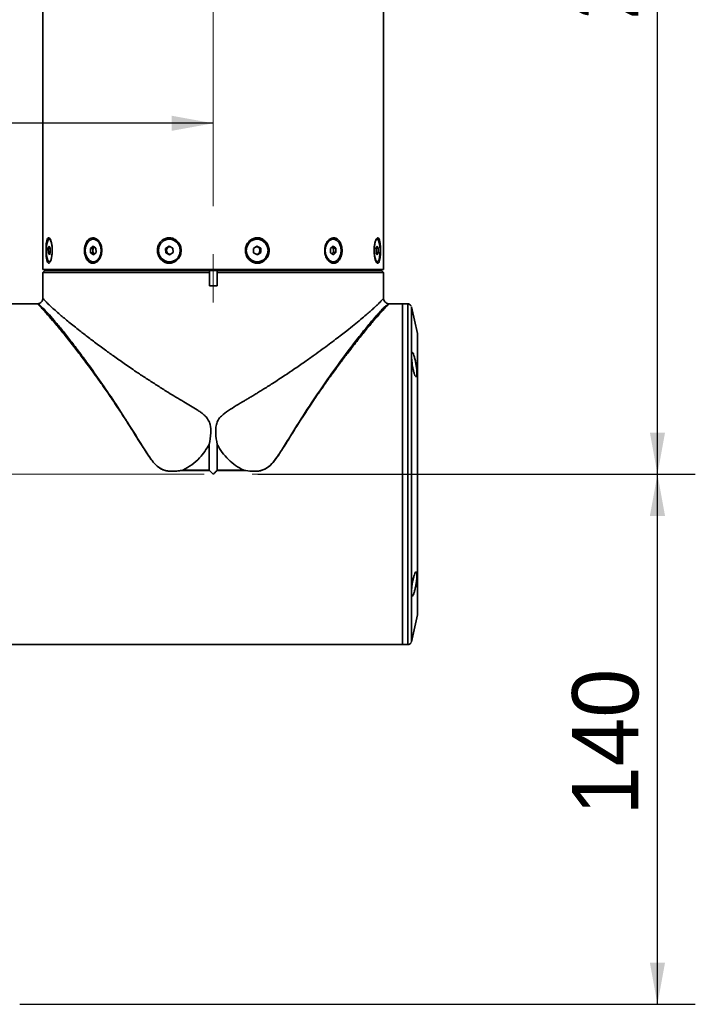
# Paper-space layout '图纸1' of a CAD drawing. Header units: millimetres. Extents: x 98 to 175, y 94 to 269.
# Tile 7 of 13: x 140 to 175, y 94 to 146. Entities that reach past the tile are written whole.
import ezdxf

# ---------------------------------------------------------------- set-up
doc = ezdxf.new("R2010")
doc.units = ezdxf.units.MM
doc.linetypes.add('CENTERX2', pattern=[20.32, 12.7, -2.54, 2.54, -2.54])
doc.layers.add('中心线层', color=6, linetype='CENTERX2', lineweight=25)
doc.layers.add('标注层', color=150, linetype='Continuous')
doc.styles.add('SLDTEXTSTYLE1', font='ARIAL.TTF', dxfattribs={"width": 0.948})
doc.dimstyles.new('SLDDIMSTYLE0', dxfattribs={"dimtxt": 3.5, "dimasz": 2.2, "dimexe": 0, "dimexo": 0.0625, "dimgap": 0.875, "dimtad": 2, "dimlfac": 5, "dimrnd": 1e-09, "dimzin": 12, "dimdsep": 46, "dimtxsty": 'SLDTEXTSTYLE1', "dimsah": 1, "dimcen": 0.09, "dimadec": 0, "dimazin": 3, "dimtfac": 1, "dimtdec": 3, "dimtofl": 0, "dimtmove": 0, "dimatfit": 3, "dimfxl": 0, "dimfrac": 2, "dimtolj": 1, "dimtzin": 12, "dimarcsym": 0})

# ---------------------------------------------------------------- blocks, each defined once
blk = doc.blocks.new('_D')
at = {"layer": '标注层'}
for p, q in [((152.207, 121.754), (175.325, 121.754)), ((173.325, 93.754), (173.325, 121.754)), ((139.621, 93.754), (175.325, 93.754))]:
    blk.add_line(p, q, dxfattribs=at)
for points in [[(173.325, 121.754), (172.925, 119.554), (173.725, 119.554)], [(173.325, 93.754), (173.725, 95.954), (172.925, 95.954)]]:
    blk.add_solid(points, dxfattribs=at)
at = {"layer": '标注层', "insert": (168.814, 103.744), "char_height": 3.5, "attachment_point": 1, "rotation": 90, "style": 'SLDTEXTSTYLE1'}
blk.add_mtext('140', dxfattribs=at)
blk = doc.blocks.new('_D_1')
at = {"layer": '标注层'}
for p, q in [((152.207, 177.754), (175.325, 177.754)), ((173.325, 121.754), (173.325, 177.754)), ((152.207, 121.754), (175.325, 121.754))]:
    blk.add_line(p, q, dxfattribs=at)
for points in [[(173.325, 177.754), (172.925, 175.554), (173.725, 175.554)], [(173.325, 121.754), (173.725, 123.954), (172.925, 123.954)]]:
    blk.add_solid(points, dxfattribs=at)
at = {"layer": '标注层', "insert": (168.814, 145.744), "char_height": 3.5, "attachment_point": 1, "rotation": 90, "style": 'SLDTEXTSTYLE1'}
blk.add_mtext('280', dxfattribs=at)
blk = doc.blocks.new('_D_3')
at = {"layer": '标注层'}
for p, q in [((127.049, 124.112), (127.049, 142.295)), ((127.049, 140.295), (112.866, 140.295)), ((149.849, 140.295), (127.049, 140.295))]:
    blk.add_line(p, q, dxfattribs=at)
for points in [[(127.049, 140.295), (129.249, 139.895), (129.249, 140.695)], [(149.849, 140.295), (147.649, 140.695), (147.649, 139.895)]]:
    blk.add_solid(points, dxfattribs=at)
at = {"layer": '标注层', "insert": (112.866, 144.807), "char_height": 3.5, "attachment_point": 1, "style": 'SLDTEXTSTYLE1'}
blk.add_mtext('114', dxfattribs=at)

psp = doc.layouts.new('图纸1')

# ---------------------------------------------------------------- linework, layer by layer
at = {"color": 7, "linetype": 'Continuous', "lineweight": 35}
for p, q in [((140.849, 166.9344), (140.849, 132.5744)), ((158.849, 132.5744), (158.849, 166.9344)), ((141.1838, 133.805), (141.1337, 133.6792)), ((141.1337, 133.6792), (141.1368, 133.4486)), ((141.1337, 133.6792), (141.2374, 133.6792)), ((141.2371, 133.7002), (141.1838, 133.805)), ((141.2256, 134.1744), (141.187, 134.1744)), ((141.2403, 133.4696), (141.2371, 133.7002)), ((143.5002, 133.805), (143.3633, 133.6792)), ((143.3633, 133.6792), (143.3718, 133.4486)), ((143.3633, 133.6792), (143.4835, 133.6792)), ((143.5519, 133.7421), (143.4835, 133.6792)), ((143.4835, 133.6792), (143.4877, 133.5639)), ((143.6458, 133.7002), (143.5002, 133.805)), ((143.5371, 134.1744), (143.5088, 134.1744)), ((143.5676, 133.7565), (143.5519, 133.7421)), ((143.6543, 133.4696), (143.6458, 133.7002)), ((147.5178, 133.805), (147.3307, 133.6792)), ((147.3307, 133.6792), (147.3424, 133.4486)), ((147.3307, 133.6792), (147.3747, 133.6792)), ((147.4682, 133.7421), (147.3747, 133.6792)), ((147.3747, 133.6792), (147.3805, 133.5639)), ((147.5424, 133.792), (147.4682, 133.7421)), ((147.7166, 133.7002), (147.5178, 133.805)), ((147.5398, 134.1744), (147.5295, 134.1744)), ((147.7283, 133.4696), (147.7166, 133.7002)), ((152.16, 133.805), (151.9729, 133.6792)), ((151.9729, 133.6792), (151.9846, 133.4486)), ((152.2153, 133.7526), (152.1406, 133.792)), ((152.3587, 133.7002), (152.16, 133.805)), ((152.1717, 134.1744), (152.1613, 134.1744)), ((152.3147, 133.7002), (152.2153, 133.7526)), ((152.3587, 133.7002), (152.3147, 133.7002)), ((152.3205, 133.5849), (152.3147, 133.7002)), ((152.3704, 133.4696), (152.3587, 133.7002)), ((156.1829, 133.805), (156.046, 133.6792)), ((156.046, 133.6792), (156.0545, 133.4486)), ((156.1299, 133.7564), (156.1354, 133.7526)), ((156.1354, 133.7526), (156.1301, 133.7565)), ((156.2082, 133.7002), (156.1354, 133.7526)), ((156.1915, 134.1744), (156.1632, 134.1744)), ((156.3284, 133.7002), (156.1829, 133.805)), ((156.3284, 133.7002), (156.2082, 133.7002)), ((156.2124, 133.5849), (156.2082, 133.7002)), ((156.337, 133.4696), (156.3284, 133.7002)), ((158.5087, 133.805), (158.4586, 133.6792)), ((158.4586, 133.6792), (158.4617, 133.4486)), ((158.5619, 133.7002), (158.4669, 133.7002)), ((158.5118, 134.1744), (158.4732, 134.1744)), ((158.5619, 133.7002), (158.5087, 133.805)), ((158.565, 133.4696), (158.5619, 133.7002)), ((141.1368, 133.4486), (141.1901, 133.3438)), ((141.1368, 133.4486), (141.2319, 133.4486)), ((141.1901, 133.3438), (141.2403, 133.4696)), ((143.3718, 133.4486), (143.5174, 133.3438)), ((143.3718, 133.4486), (143.492, 133.4486)), ((143.4877, 133.5639), (143.492, 133.4486)), ((143.492, 133.4486), (143.5648, 133.3962)), ((143.5174, 133.3438), (143.6543, 133.4696)), ((143.5703, 133.3924), (143.5648, 133.3962)), ((143.5648, 133.3962), (143.5702, 133.3923)), ((147.3424, 133.4486), (147.5412, 133.3438)), ((147.3424, 133.4486), (147.3864, 133.4486)), ((147.3805, 133.5639), (147.3864, 133.4486)), ((147.3864, 133.4486), (147.4858, 133.3962)), ((147.4858, 133.3962), (147.5605, 133.3568)), ((147.5412, 133.3438), (147.7283, 133.4696)), ((151.9846, 133.4486), (152.1834, 133.3438)), ((152.1587, 133.3568), (152.2329, 133.4067)), ((152.1834, 133.3438), (152.3704, 133.4696)), ((152.2329, 133.4067), (152.3264, 133.4696)), ((152.3264, 133.4696), (152.3205, 133.5849)), ((152.3264, 133.4696), (152.3704, 133.4696)), ((156.0545, 133.4486), (156.2, 133.3438)), ((156.1326, 133.3923), (156.1483, 133.4067)), ((156.1483, 133.4067), (156.2167, 133.4696)), ((156.2, 133.3438), (156.337, 133.4696)), ((156.2167, 133.4696), (156.2124, 133.5849)), ((156.2167, 133.4696), (156.337, 133.4696)), ((158.4614, 133.4696), (158.565, 133.4696)), ((158.4617, 133.4486), (158.5149, 133.3438)), ((158.5149, 133.3438), (158.565, 133.4696)), ((141.187, 132.9744), (141.2256, 132.9744)), ((143.5088, 132.9744), (143.5371, 132.9744)), ((147.5295, 132.9744), (147.5398, 132.9744)), ((152.1613, 132.9744), (152.1717, 132.9744)), ((156.1632, 132.9744), (156.1915, 132.9744)), ((158.4732, 132.9744), (158.5118, 132.9744)), ((140.849, 132.5744), (158.5427, 132.5744)), ((140.949, 132.5144), (140.849, 132.4144)), ((140.849, 132.4144), (140.849, 131.0556)), ((149.6496, 132.4144), (140.849, 132.4144)), ((140.949, 132.5144), (149.6594, 132.5144)), ((141.489, 132.5744), (141.449, 132.5344)), ((141.449, 132.5344), (141.449, 132.5144)), ((158.249, 132.5344), (141.449, 132.5344)), ((149.6594, 132.5144), (149.6496, 132.4522)), ((149.6496, 132.4522), (149.6496, 132.4144)), ((149.6496, 132.4144), (149.6496, 131.7144)), ((150.0418, 132.5144), (149.6594, 132.5144)), ((150.0516, 132.4522), (150.0418, 132.5144)), ((150.0418, 132.5144), (158.7469, 132.5144)), ((150.0516, 132.4144), (150.0516, 132.4522)), ((150.0516, 131.7144), (150.0516, 132.4522)), ((150.0516, 131.7144), (150.0516, 132.4144)), ((158.8468, 132.4144), (150.0516, 132.4144)), ((158.249, 132.5344), (158.209, 132.5744)), ((158.249, 132.5144), (158.249, 132.5344)), ((158.5427, 132.5744), (158.849, 132.5744)), ((158.7469, 132.5144), (158.809, 132.4522)), ((158.809, 132.4522), (158.8468, 132.4144)), ((158.8468, 132.4144), (158.8468, 131.7144)), ((150.0516, 131.7144), (149.6496, 131.7144)), ((158.849, 131.7144), (158.8468, 131.7144)), ((158.849, 131.0558), (158.849, 131.7144)), ((140.5641, 130.7544), (138.669, 130.7544)), ((159.849, 130.7544), (159.1338, 130.7544)), ((160.129, 130.7544), (159.849, 130.7544)), ((160.6419, 129.1857), (160.3241, 130.5983)), ((158.5094, 130.0782), (158.2905, 129.8239)), ((149.6428, 121.9645), (149.6428, 123.3297)), ((150.0585, 123.3297), (150.0585, 121.9645)), ((148.2376, 121.9645), (149.6428, 121.9645)), ((149.645, 121.9601), (148.238, 121.9601)), ((151.4633, 121.9601), (150.0563, 121.9601)), ((150.0585, 121.9645), (151.4636, 121.9645)), ((160.3241, 112.9105), (160.6419, 114.3231)), ((138.669, 112.7544), (159.849, 112.7544)), ((159.849, 112.7544), (160.129, 112.7544))]:
    psp.add_line(p, q, dxfattribs=at)
at = {"color": 8, "linetype": 'Continuous', "lineweight": 35}
psp.add_line((160.6429, 127.0091), (160.6428, 127.4549), dxfattribs=at)
at = {"color": 7, "linetype": 'Continuous', "lineweight": 35, "flags": 128}
for points in [[(141.2042, 132.9358), (141.2376, 132.9769), (141.2881, 133.106), (141.3265, 133.2877), (141.3455, 133.506), (141.3403, 133.7367), (141.3108, 133.9504), (141.2625, 134.1183), (141.205, 134.2193), (141.148, 134.2456), (141.0978, 134.2002), (141.0576, 134.09), (141.0291, 133.9237), (141.0134, 133.7148), (141.0118, 133.4849), (141.025, 133.2625), (141.0533, 133.0773), (141.0951, 132.9536), (141.1467, 132.9035), (141.1848, 132.9119), (141.1848, 132.9119)], [(141.0318, 133.5429), (141.0384, 133.7498), (141.0629, 133.9355), (141.1023, 134.0776), (141.152, 134.159), (141.2059, 134.1699), (141.2575, 134.109), (141.3006, 133.9837), (141.33, 133.8089), (141.3422, 133.6059), (141.3356, 133.399), (141.3111, 133.2134), (141.2716, 133.0712), (141.2219, 132.9898), (141.168, 132.9789), (141.1164, 133.0398), (141.0733, 133.1652), (141.0439, 133.3399), (141.0318, 133.5429)], [(143.085, 133.5429), (143.103, 133.7498), (143.1699, 133.9355), (143.2777, 134.0776), (143.4133, 134.159), (143.5605, 134.1699), (143.7014, 134.109), (143.8191, 133.9837), (143.8994, 133.8089), (143.9326, 133.6059), (143.9146, 133.399), (143.8477, 133.2134), (143.74, 133.0712), (143.6043, 132.9898), (143.4571, 132.9789), (143.3162, 133.0398), (143.1985, 133.1652), (143.1182, 133.3399), (143.085, 133.5429)], [(143.5519, 133.7421), (143.5681, 133.7549), (143.569, 133.7555)], [(146.9507, 133.5429), (146.9752, 133.7498), (147.0666, 133.9355), (147.2138, 134.0776), (147.399, 134.159), (147.6001, 134.1699), (147.7925, 134.109), (147.9533, 133.9837), (148.063, 133.8089), (148.1083, 133.6059), (148.0838, 133.399), (147.9924, 133.2134), (147.8452, 133.0712), (147.6599, 132.9898), (147.4589, 132.9789), (147.2664, 133.0398), (147.1056, 133.1652), (146.996, 133.3399), (146.9507, 133.5429)], [(151.5929, 133.5429), (151.6174, 133.7498), (151.7088, 133.9355), (151.856, 134.0776), (152.0412, 134.159), (152.2422, 134.1699), (152.4347, 134.109), (152.5955, 133.9837), (152.7051, 133.8089), (152.7504, 133.6059), (152.7259, 133.399), (152.6345, 133.2134), (152.4873, 133.0712), (152.3021, 132.9898), (152.1011, 132.9789), (151.9086, 133.0398), (151.7479, 133.1652), (151.6382, 133.3399), (151.5929, 133.5429)], [(155.7679, 133.5429), (155.7858, 133.7498), (155.8527, 133.9355), (155.9604, 134.0776), (156.096, 134.159), (156.2431, 134.1699), (156.384, 134.109), (156.5017, 133.9837), (156.5819, 133.8089), (156.6151, 133.6059), (156.5971, 133.399), (156.5303, 133.2134), (156.4225, 133.0712), (156.2869, 132.9898), (156.1398, 132.9789), (155.9989, 133.0398), (155.8813, 133.1652), (155.801, 133.3399), (155.7679, 133.5429)], [(158.3568, 133.5429), (158.3634, 133.7498), (158.3879, 133.9355), (158.4273, 134.0776), (158.4769, 134.159), (158.5307, 134.1699), (158.5823, 134.109), (158.6253, 133.9837), (158.6547, 133.8089), (158.6668, 133.6059), (158.6602, 133.399), (158.6358, 133.2134), (158.5963, 133.0712), (158.5467, 132.9898), (158.4929, 132.9789), (158.4414, 133.0398), (158.3983, 133.1652), (158.369, 133.3399), (158.3568, 133.5429)], [(156.1483, 133.4067), (156.1321, 133.3939), (156.1313, 133.3933)], [(159.8501, 128.1184), (159.85, 128.6559), (159.8499, 129.1394), (159.8498, 129.5652), (159.8497, 129.9298), (159.8495, 130.2304), (159.8494, 130.4647), (159.8492, 130.6308), (159.8491, 130.7274), (159.849, 130.7544)], [(159.849, 112.7544), (159.849, 112.7632), (159.8492, 112.8336), (159.8493, 112.9738), (159.8495, 113.1827), (159.8496, 113.4587), (159.8497, 113.7996), (159.8499, 114.2028), (159.85, 114.665), (159.8501, 115.1828), (159.8502, 115.752), (159.8503, 116.3682), (159.8504, 117.0265), (159.8505, 117.7218), (159.8505, 118.4487), (159.8506, 119.2015), (159.8506, 119.9742), (159.8506, 120.7609), (159.8506, 121.5553), (159.8506, 122.3513), (159.8506, 123.1427), (159.8506, 123.9231), (159.8505, 124.6866), (159.8505, 125.4272), (159.8504, 126.139), (159.8503, 126.8165), (159.8503, 127.4543), (159.8502, 128.0476), (159.85, 128.5916), (159.8499, 129.0821), (159.8498, 129.5152), (159.8497, 129.8877), (159.8495, 130.1964), (159.8494, 130.4391), (159.8493, 130.6138), (159.8491, 130.7192), (159.849, 130.7544)], [(160.3241, 130.5983), (160.3242, 130.5783), (160.3243, 130.4894), (160.3245, 130.3303), (160.3246, 130.102), (160.3248, 129.8066), (160.3249, 129.4463), (160.325, 129.0241), (160.3251, 128.5434), (160.3252, 128.008)], [(160.6428, 127.4549), (160.6428, 127.4989), (160.6427, 127.9333), (160.6426, 128.3083), (160.6424, 128.6201), (160.6423, 128.8657), (160.6422, 129.0429), (160.6421, 129.1499), (160.6419, 129.1857)], [(160.6449, 116.5444), (160.6448, 117.0801), (160.6447, 117.6609), (160.6447, 118.2811), (160.6446, 118.9348), (160.6446, 119.6156), (160.6445, 120.317), (160.6445, 121.0322), (160.6445, 121.7544), (160.6445, 122.4766), (160.6445, 123.1919), (160.6446, 123.8933), (160.6446, 124.5741), (160.6447, 125.2277), (160.6447, 125.8479), (160.6448, 126.4287), (160.6449, 126.9644), (160.645, 127.45), (160.6451, 127.8808), (160.6452, 128.2525), (160.6453, 128.5616), (160.6455, 128.8052), (160.6456, 128.9809), (160.6457, 129.087), (160.6459, 129.1225), (160.646, 129.087), (160.6461, 128.9809), (160.6463, 128.8052), (160.6464, 128.5616), (160.6465, 128.2525), (160.6466, 127.8808), (160.6467, 127.45), (160.6468, 126.9644), (160.6469, 126.4287), (160.647, 125.8479), (160.6471, 125.2277), (160.6471, 124.5741), (160.6472, 123.8933), (160.6472, 123.1919), (160.6472, 122.4766), (160.6472, 121.7544), (160.6472, 121.0322), (160.6472, 120.317), (160.6472, 119.6156), (160.6471, 118.9348), (160.6471, 118.2811), (160.647, 117.6609), (160.6469, 117.0801), (160.6468, 116.5444), (160.6467, 116.0588), (160.6466, 115.6281), (160.6465, 115.2563), (160.6464, 114.9472), (160.6463, 114.7036), (160.6461, 114.5279), (160.646, 114.4218), (160.6459, 114.3863), (160.6457, 114.4218), (160.6456, 114.5279), (160.6455, 114.7036), (160.6453, 114.9472), (160.6452, 115.2563), (160.6451, 115.6281), (160.645, 116.0588), (160.6449, 116.5444)], [(159.849, 112.7544), (159.8491, 112.7682), (159.8492, 112.8473), (159.8493, 112.9962), (159.8495, 113.2136), (159.8496, 113.4978), (159.8498, 113.8466), (159.8499, 114.2574), (159.85, 114.7268), (159.8501, 115.2512), (159.8502, 115.8265), (159.8503, 116.4482), (159.8504, 117.1115), (159.8505, 117.8111), (159.8505, 118.5415), (159.8506, 119.2971), (159.8506, 120.0719), (159.8506, 120.8599), (159.8506, 121.6549), (159.8506, 122.4506), (159.8506, 123.2409), (159.8506, 124.0196), (159.8505, 124.7806), (159.8505, 125.5178), (159.8504, 126.2256), (159.8503, 126.8985), (159.8502, 127.531), (159.8501, 128.1184)], [(160.3252, 128.008), (160.3253, 127.4223), (160.3254, 126.7909), (160.3255, 126.119), (160.3256, 125.4119), (160.3256, 124.6754), (160.3257, 123.9153), (160.3257, 123.1379), (160.3257, 122.3493), (160.3257, 121.556), (160.3257, 120.7642), (160.3257, 119.9804), (160.3257, 119.2109), (160.3256, 118.4619), (160.3255, 117.7394), (160.3255, 117.0492), (160.3254, 116.3969), (160.3253, 115.7877), (160.3252, 115.2266), (160.3251, 114.718), (160.325, 114.2661), (160.3248, 113.8744), (160.3247, 113.5463), (160.3246, 113.2842), (160.3244, 113.0903), (160.3243, 112.9661), (160.3241, 112.9127), (160.3241, 112.9105)], [(160.6419, 114.3231), (160.6421, 114.3589), (160.6422, 114.4659), (160.6423, 114.6431), (160.6424, 114.8888), (160.6426, 115.2006), (160.6427, 115.5755), (160.6428, 116.0099), (160.6429, 116.4997), (160.643, 117.04), (160.6431, 117.6258), (160.6431, 118.2513), (160.6432, 118.9106), (160.6432, 119.5972), (160.6433, 120.3046), (160.6433, 121.026), (160.6433, 121.7544), (160.6433, 122.4828), (160.6433, 123.2042), (160.6432, 123.9116), (160.6432, 124.5983), (160.6431, 125.2575), (160.6431, 125.883), (160.643, 126.4688), (160.6429, 127.0091)]]:
    psp.add_lwpolyline(points, dxfattribs=at)
at = {"color": 8, "linetype": 'Continuous', "lineweight": 35, "flags": 128}
psp.add_lwpolyline([(160.129, 112.7544), (160.129, 112.755), (160.1291, 112.799), (160.1293, 112.9131), (160.1294, 113.0964), (160.1296, 113.3474), (160.1297, 113.6643), (160.1298, 114.0445), (160.1299, 114.485), (160.1301, 114.9824), (160.1302, 115.5328), (160.1303, 116.1319), (160.1303, 116.775), (160.1304, 117.4571), (160.1305, 118.1728), (160.1305, 118.9165), (160.1306, 119.6825), (160.1306, 120.4646), (160.1306, 121.2569), (160.1306, 122.053), (160.1306, 122.8468), (160.1306, 123.6321), (160.1306, 124.4027), (160.1305, 125.1525), (160.1304, 125.8758), (160.1304, 126.5668), (160.1303, 127.2201), (160.1302, 127.8306), (160.1301, 128.3936), (160.13, 128.9047), (160.1299, 129.3598), (160.1297, 129.7553), (160.1296, 130.0883), (160.1295, 130.356), (160.1293, 130.5564), (160.1292, 130.6879), (160.129, 130.7495), (160.129, 130.7544)], dxfattribs=at)
at = {"color": 7, "linetype": 'Continuous', "lineweight": 35}
for centre, radius, start, end in [((143.7197, 133.581), 0.2326, 136.15964, 184.21578), ((147.5823, 133.5753), 0.2021, 124.37452, 183.2252), ((147.5736, 133.5861), 0.1883, 89.31552, 124.04388), ((147.526, 133.5744), 0.6002, 271.32055, 88.67945), ((152.1707, 133.5849), 0.5896, 90.91452, 184.07557), ((152.1276, 133.5868), 0.1876, 62.11512, 94.25686), ((152.1203, 133.5761), 0.2005, 2.50886, 61.69853), ((155.9963, 133.5872), 0.2162, 359.39487, 49.93604), ((143.7039, 133.5617), 0.2161, 179.39728, 229.94968), ((147.5808, 133.5727), 0.2005, 182.51023, 241.70226), ((147.5735, 133.5621), 0.1876, 242.11767, 274.27906), ((152.1704, 133.5625), 0.5881, 181.90224, 269.11575), ((152.1274, 133.5627), 0.1883, 269.33603, 304.04684), ((152.1187, 133.5735), 0.2021, 304.37843, 3.22579), ((155.9804, 133.5678), 0.2326, 316.17281, 4.2161)]:
    psp.add_arc(centre, radius, start, end, dxfattribs=at)
for points, knots in [([(143.4099, 132.9119), (143.4568, 132.9065), (143.5531, 132.8953), (143.6988, 132.9642), (143.8267, 133.0935), (143.921, 133.2774), (143.968, 133.498), (143.958, 133.7319), (143.8898, 133.9497), (143.773, 134.1225), (143.6259, 134.2285), (143.4698, 134.2583), (143.3225, 134.214), (143.1964, 134.1028), (143.1013, 133.9347), (143.0462, 133.7236), (143.0387, 133.491), (143.0821, 133.2645), (143.1735, 133.0756), (143.2896, 132.9556), (143.3752, 132.9245), (143.4099, 132.9119)], [0, 0, 0, 0, 0.0482167, 0.0989643, 0.1502609, 0.2031234, 0.2577942, 0.3137616, 0.3700998, 0.4257582, 0.4798027, 0.5319193, 0.5827993, 0.633784, 0.6860823, 0.7402041, 0.7958482, 0.8521804, 0.9081684, 0.9628011, 1, 1, 1, 1]), ([(147.0739, 133.1075), (147.1203, 133.0636), (147.2189, 132.9703), (147.4142, 132.9), (147.6242, 132.8992), (147.822, 132.9708), (147.9887, 133.1055), (148.108, 133.2924), (148.1639, 133.515), (148.1453, 133.7487), (148.0514, 133.9641), (147.894, 134.1327), (147.6959, 134.2333), (147.4841, 134.2575), (147.282, 134.208), (147.1074, 134.0923), (146.9754, 133.9205), (146.9005, 133.7068), (146.8957, 133.4744), (146.9562, 133.2635), (147.0381, 133.1549), (147.0739, 133.1075)], [0, 0, 0, 0, 0.0473152, 0.1004346, 0.1519306, 0.2026808, 0.2540637, 0.3070591, 0.3618479, 0.417875, 0.4741982, 0.5297651, 0.5836668, 0.6356565, 0.6864946, 0.7375392, 0.7899624, 0.844213, 0.8999381, 0.9562797, 1, 1, 1, 1]), ([(151.7719, 133.0623), (151.8238, 133.0232), (151.933, 132.941), (152.1354, 132.8922), (152.3428, 132.9131), (152.5301, 133.0043), (152.6804, 133.1556), (152.7791, 133.355), (152.8125, 133.5837), (152.773, 133.8152), (152.6625, 134.0196), (152.4949, 134.1699), (152.2927, 134.2484), (152.0817, 134.2504), (151.8836, 134.1805), (151.716, 134.0472), (151.5954, 133.8614), (151.5376, 133.6392), (151.5551, 133.4063), (151.638, 133.2035), (151.7315, 133.1049), (151.7719, 133.0623)], [0, 0, 0, 0, 0.04749569, 0.10005333, 0.1511921, 0.2019906, 0.25377772, 0.30731901, 0.36255362, 0.41877406, 0.47498468, 0.53013924, 0.58346083, 0.6349926, 0.6857444, 0.7370983, 0.79005012, 0.84480051, 0.90080847, 0.95713681, 1, 1, 1, 1]), ([(155.8252, 133.1935), (155.8554, 133.1425), (155.9205, 133.0327), (156.0599, 132.9278), (156.2151, 132.8899), (156.364, 132.9274), (156.4926, 133.0323), (156.5912, 133.1954), (156.6505, 133.4031), (156.6629, 133.6348), (156.6245, 133.863), (156.5376, 134.0577), (156.412, 134.1934), (156.2633, 134.2553), (156.1092, 134.241), (155.965, 134.1566), (155.8447, 134.0108), (155.7617, 133.8152), (155.7298, 133.5891), (155.7517, 133.3701), (155.8026, 133.2478), (155.8252, 133.1935)], [0, 0, 0, 0, 0.0470195, 0.1010908, 0.1533782, 0.2043238, 0.2552354, 0.3073668, 0.3613092, 0.4168335, 0.473141, 0.5292086, 0.5840106, 0.6369021, 0.6881526, 0.7389208, 0.7905619, 0.8439173, 0.8990069, 0.9551712, 1, 1, 1, 1]), ([(158.4104, 133.1075), (158.4253, 133.0636), (158.4568, 132.9703), (158.5143, 132.9), (158.5705, 132.8992), (158.6184, 132.9708), (158.655, 133.1055), (158.6791, 133.2924), (158.6898, 133.515), (158.6863, 133.7487), (158.6679, 133.9641), (158.6347, 134.1327), (158.5885, 134.2333), (158.5336, 134.2575), (158.4759, 134.208), (158.4217, 134.0923), (158.3781, 133.9205), (158.3523, 133.7068), (158.3506, 133.4744), (158.3717, 133.2635), (158.3987, 133.1549), (158.4104, 133.1075)], [0, 0, 0, 0, 0.0473152, 0.1004346, 0.1519306, 0.2026808, 0.2540637, 0.3070591, 0.3618479, 0.417875, 0.4741982, 0.5297651, 0.5836668, 0.6356565, 0.6864946, 0.7375392, 0.7899624, 0.844213, 0.8999381, 0.9562797, 1, 1, 1, 1]), ([(150.0585, 123.3297), (150.0254, 123.5309), (149.9833, 123.7868), (149.9808, 124.0954), (149.9913, 124.2441), (150.0212, 124.4213), (150.0865, 124.5855), (150.1853, 124.7312), (150.3533, 124.9181), (150.6564, 125.1292), (151.0718, 125.3846), (151.4135, 125.5864), (151.6765, 125.7419), (151.8583, 125.8509), (152.0487, 125.9663), (152.2532, 126.0919), (152.5671, 126.2869), (153.0407, 126.5871), (153.5913, 126.9469), (154.1609, 127.3304), (154.674, 127.684), (155.1703, 128.0354), (155.5988, 128.3462), (155.9757, 128.6246), (156.3146, 128.8798), (156.6233, 129.1166), (156.9544, 129.3751), (157.2977, 129.6487), (157.6397, 129.9287), (157.9186, 130.1637), (158.1446, 130.3592), (158.3269, 130.5216), (158.4808, 130.6637), (158.6613, 130.8383), (158.8024, 130.9905), (158.8608, 131.0733), (158.8487, 131.056), (158.8486, 131.0558)], [0, 0, 0, 0, 0.0362938, 0.0461694, 0.0550038, 0.0628688, 0.0781909, 0.0860431, 0.0942111, 0.1229149, 0.1514342, 0.181803, 0.1943483, 0.20676, 0.2202818, 0.2349137, 0.2506559, 0.2882095, 0.3389212, 0.3749113, 0.4209228, 0.4623579, 0.4992195, 0.5327416, 0.5647785, 0.5953362, 0.6244216, 0.6680134, 0.7096933, 0.7495028, 0.7816092, 0.8129806, 0.8436502, 0.8736535, 0.9407888, 0.9993987, 1, 1, 1, 1]), ([(140.59, 130.7562), (140.5857, 130.7557), (140.5771, 130.7546), (140.5684, 130.7545), (140.5641, 130.7544)], [0, 0, 0, 0, 0.4999989, 1, 1, 1, 1]), ([(141.1898, 130.0782), (141.1277, 130.1489), (141.0057, 130.2879), (140.8562, 130.4523), (140.7125, 130.6063), (140.5937, 130.7284), (140.5739, 130.7458), (140.5641, 130.7544)], [0, 0, 0, 0, 0.171264, 0.3365965, 0.4963327, 0.749451, 1, 1, 1, 1]), ([(140.8491, 131.0592), (140.8454, 131.0217), (140.8381, 130.948), (140.7788, 130.8533), (140.694, 130.7815), (140.6229, 130.7644), (140.587, 130.7558)], [0, 0, 0, 0, 0.25608819, 0.50312887, 0.74897877, 1, 1, 1, 1]), ([(140.8494, 131.0557), (140.8493, 131.0559), (140.8433, 131.0645), (140.8612, 131.0389), (140.8996, 130.9918), (140.9765, 130.9043), (141.0948, 130.7819), (141.2639, 130.6201), (141.4886, 130.4167), (141.7331, 130.2044), (141.9824, 129.9938), (142.225, 129.7932), (142.4955, 129.5741), (142.7619, 129.3626), (143.0176, 129.1627), (143.2576, 128.9777), (143.5166, 128.781), (143.7951, 128.5725), (144.1443, 128.3151), (144.5897, 127.9925), (145.1499, 127.5981), (145.6365, 127.2648), (146.0108, 127.0148), (146.2499, 126.8571), (146.492, 126.6992), (146.737, 126.5411), (146.9847, 126.3829), (147.2339, 126.2244), (147.5286, 126.0416), (147.8808, 125.8284), (148.2694, 125.5956), (148.6514, 125.3721), (148.9469, 125.1896), (149.1685, 125.0414), (149.3084, 124.9356), (149.4563, 124.806), (149.5706, 124.662), (149.6478, 124.5036), (149.718, 124.2789), (149.7312, 123.8776), (149.6752, 123.5304), (149.6428, 123.3297)], [0, 0, 0, 0, 0.0007908, 0.0290942, 0.0594296, 0.0919038, 0.1266035, 0.1667328, 0.2080726, 0.2507046, 0.2803783, 0.3111009, 0.3428905, 0.3757637, 0.3989051, 0.4229895, 0.4480207, 0.4740019, 0.5009361, 0.5425105, 0.5898266, 0.6400971, 0.6583056, 0.6765202, 0.694741, 0.7129679, 0.7312009, 0.74944, 0.7675398, 0.7948879, 0.8245318, 0.8495272, 0.8745589, 0.8867648, 0.8971902, 0.9058815, 0.9218562, 0.9295409, 0.9372199, 0.9637103, 1, 1, 1, 1]), ([(159.1338, 130.7544), (159.1296, 130.7507), (159.1209, 130.7431), (159.0587, 130.6817), (158.9505, 130.5684), (158.7768, 130.382), (158.6001, 130.1812), (158.5094, 130.0782)], [0, 0, 0, 0, 0.1642959, 0.3342328, 0.5035339, 0.7452678, 1, 1, 1, 1]), ([(159.1106, 130.7558), (159.0747, 130.7645), (159.0037, 130.7816), (158.919, 130.8535), (158.8597, 130.9482), (158.8525, 131.0218), (158.8488, 131.0593)], [0, 0, 0, 0, 0.2509969, 0.4968453, 0.7438947, 1, 1, 1, 1]), ([(160.3025, 130.6513), (160.3007, 130.6554), (160.2903, 130.678), (160.2559, 130.7121), (160.1999, 130.7469), (160.1554, 130.7512), (160.1334, 130.7533)], [0, 0, 0, 0, 0.0645496, 0.3604557, 0.6835976, 1, 1, 1, 1]), ([(148.238, 121.9601), (148.132, 121.9449), (147.935, 121.9167), (147.6575, 121.9065), (147.4193, 121.9252), (147.213, 121.9794), (147.0546, 122.0566), (146.9309, 122.1439), (146.8304, 122.2313), (146.6921, 122.3745), (146.5105, 122.6091), (146.3014, 122.9186), (146.0657, 123.2915), (145.809, 123.7038), (145.5327, 124.1454), (145.2731, 124.553), (145.0301, 124.9286), (144.7836, 125.3024), (144.5344, 125.6743), (144.3016, 126.0153), (144.0496, 126.3788), (143.7742, 126.7698), (143.4719, 127.1902), (143.1917, 127.5718), (142.9335, 127.9162), (142.6975, 128.2253), (142.3678, 128.6505), (141.9698, 129.1521), (141.5333, 129.6807), (141.3013, 129.9492), (141.1898, 130.0782)], [0, 0, 0, 0, 0.0244314, 0.0454454, 0.0632814, 0.0788224, 0.0938805, 0.1032391, 0.113343, 0.1242822, 0.1486868, 0.181083, 0.2099366, 0.2502049, 0.2934963, 0.3314675, 0.364118, 0.4000153, 0.4392901, 0.4734187, 0.5024011, 0.5506107, 0.5961671, 0.6390739, 0.6793351, 0.7169557, 0.7519419, 0.8410421, 0.9236552, 1, 1, 1, 1]), ([(158.5777, 130.249), (158.4632, 130.1194), (158.2331, 129.8591), (157.804, 129.3349), (157.247, 128.6283), (156.5422, 127.6904), (155.6957, 126.5006), (154.8221, 125.2015), (154.092, 124.0436), (153.507, 123.0921), (153.1281, 122.4939), (152.7767, 122.1334), (152.525, 121.9936), (152.2474, 121.9144), (151.8849, 121.9059), (151.6016, 121.9468), (151.4601, 121.9672)], [0, 0, 0, 0, 0.0821852, 0.1650851, 0.2484503, 0.3734892, 0.4982756, 0.6233126, 0.7481524, 0.8108394, 0.8735596, 0.904987, 0.920784, 0.9366864, 0.9683771, 1, 1, 1, 1]), ([(158.5094, 130.0782), (158.5206, 130.1061), (158.5375, 130.1485), (158.5589, 130.202), (158.5701, 130.2301), (158.5758, 130.2442), (158.5772, 130.2478), (158.5776, 130.2487), (158.5777, 130.2489), (158.5777, 130.249), (158.5777, 130.249), (158.5777, 130.249), (158.5777, 130.249)], [0, 0, 0, 0, 0.4913459, 0.7467342, 0.9361793, 0.9837893, 0.9958193, 0.9988908, 0.9996906, 0.9999066, 0.9999686, 1, 1, 1, 1]), ([(158.2883, 129.8214), (158.2319, 129.7548), (158.1167, 129.6188), (157.9255, 129.3886), (157.7168, 129.1328), (157.4892, 128.8488), (157.2432, 128.536), (157.0138, 128.2389), (156.8038, 127.9635), (156.6156, 127.7137), (156.4125, 127.4403), (156.1945, 127.1423), (155.9617, 126.8187), (155.714, 126.4686), (155.4812, 126.1341), (155.2493, 125.7963), (155.0042, 125.4335), (154.7254, 125.0123), (154.4514, 124.5905), (154.2024, 124.1999), (153.9731, 123.8354), (153.755, 123.4827), (153.5529, 123.1578), (153.3459, 122.8363), (153.139, 122.5367), (152.8997, 122.2455), (152.667, 122.0577), (152.4341, 121.9621), (152.196, 121.911), (151.8673, 121.9047), (151.6075, 121.9403), (151.4633, 121.9601)], [0, 0, 0, 0, 0.0376501, 0.0768626, 0.1176607, 0.1600646, 0.2040926, 0.2497608, 0.2789198, 0.3100194, 0.3430623, 0.3780504, 0.4149858, 0.4538699, 0.4947039, 0.5236135, 0.561365, 0.6079578, 0.6522619, 0.6876264, 0.7229648, 0.7582772, 0.7890055, 0.8159842, 0.8508712, 0.8767902, 0.9066944, 0.9214827, 0.9369669, 0.9650127, 1, 1, 1, 1]), ([(158.2905, 129.8239), (158.2901, 129.8234), (158.2894, 129.8226), (158.2887, 129.8217), (158.2883, 129.8214)], [0, 0, 0, 0, 0.56, 1, 1, 1, 1]), ([(160.3683, 127.5353), (160.3584, 127.6065), (160.3385, 127.749), (160.3252, 127.9425), (160.326, 128.0918), (160.3416, 128.1815), (160.3703, 128.2031), (160.4098, 128.1537), (160.4569, 128.0364), (160.5068, 127.8617), (160.5534, 127.6492), (160.5902, 127.4254), (160.612, 127.2191), (160.6162, 127.0538), (160.6032, 126.945), (160.5751, 126.9016), (160.535, 126.9281), (160.4873, 127.0247), (160.4377, 127.1837), (160.3966, 127.3646), (160.3763, 127.487), (160.3683, 127.5353)], [0, 0, 0, 0, 0.05284429, 0.10571714, 0.157959, 0.20988607, 0.26217348, 0.31536938, 0.36972153, 0.42505082, 0.48072438, 0.53583392, 0.58962871, 0.64199632, 0.69358034, 0.74540664, 0.79833696, 0.85267965, 0.90808356, 0.96373631, 1, 1, 1, 1]), ([(148.2411, 121.9673), (148.4026, 122.0582), (148.7252, 122.2398), (149.2283, 122.6795), (149.4854, 123.0829), (149.6428, 123.3297)], [0, 0, 0, 0, 0.280084, 0.5594671, 1, 1, 1, 1]), ([(151.4602, 121.9673), (151.3147, 122.0478), (151.0243, 122.2085), (150.6445, 122.5319), (150.3108, 122.902), (150.1426, 123.1871), (150.0585, 123.3297)], [0, 0, 0, 0, 0.2506503, 0.5006621, 0.7503431, 1, 1, 1, 1]), ([(148.2376, 121.9645), (148.2377, 121.9636), (148.2378, 121.9622), (148.2379, 121.9607), (148.238, 121.9601)], [0, 0, 0, 0, 0.5599987, 1, 1, 1, 1]), ([(149.6445, 121.9605), (149.644, 121.9612), (149.643, 121.9623), (149.6429, 121.9638), (149.6428, 121.9645)], [0, 0, 0, 0, 0.5607826, 1, 1, 1, 1]), ([(149.645, 121.9601), (149.6449, 121.9601), (149.6447, 121.9603), (149.6446, 121.9605), (149.6445, 121.9605)], [0, 0, 0, 0, 0.5599978, 1, 1, 1, 1]), ([(149.8506, 121.7544), (149.8123, 121.7927), (149.7438, 121.8613), (149.6752, 121.9298), (149.645, 121.9601)], [0, 0, 0, 0, 0.5588693, 1, 1, 1, 1]), ([(150.0563, 121.9601), (150.0178, 121.9216), (149.9493, 121.8531), (149.8807, 121.7845), (149.8506, 121.7544)], [0, 0, 0, 0, 0.561132, 1, 1, 1, 1]), ([(150.0567, 121.9605), (150.0567, 121.9604), (150.0565, 121.9603), (150.0563, 121.9601), (150.0563, 121.9601)], [0, 0, 0, 0, 0.560002, 1, 1, 1, 1]), ([(150.0585, 121.9645), (150.0583, 121.9636), (150.0581, 121.9622), (150.0572, 121.961), (150.0567, 121.9605)], [0, 0, 0, 0, 0.55876, 1, 1, 1, 1]), ([(151.4636, 121.9645), (151.4635, 121.9647), (151.4632, 121.9652), (151.4621, 121.9663), (151.461, 121.9669), (151.4602, 121.9673)], [0, 0, 0, 0, 0.1708201, 0.3882291, 1, 1, 1, 1]), ([(151.4633, 121.9601), (151.4633, 121.9609), (151.4634, 121.9623), (151.4636, 121.9638), (151.4636, 121.9645)], [0, 0, 0, 0, 0.5599998, 1, 1, 1, 1]), ([(160.3683, 115.9735), (160.3808, 116.0463), (160.4056, 116.1917), (160.4534, 116.3813), (160.5032, 116.523), (160.5503, 116.5991), (160.588, 116.5994), (160.611, 116.525), (160.6165, 116.3879), (160.6047, 116.2062), (160.5775, 115.9986), (160.5382, 115.7848), (160.4909, 115.5865), (160.4411, 115.4274), (160.3949, 115.329), (160.3576, 115.3047), (160.3333, 115.3564), (160.3237, 115.4753), (160.3294, 115.6456), (160.3461, 115.8209), (160.3623, 115.932), (160.3683, 115.9735)], [0, 0, 0, 0, 0.0545454, 0.1090587, 0.1643314, 0.2200117, 0.2751976, 0.3291078, 0.381571, 0.433182, 0.4849573, 0.5377876, 0.5920306, 0.6473816, 0.7030502, 0.7581607, 0.812156, 0.8649911, 0.9170702, 0.9690394, 1, 1, 1, 1]), ([(160.1289, 112.7577), (160.141, 112.7571), (160.1754, 112.7552), (160.2253, 112.7762), (160.2694, 112.8094), (160.2957, 112.8408), (160.3051, 112.861), (160.3081, 112.8675)], [0, 0, 0, 0, 0.1616209, 0.4593452, 0.7002602, 0.9037362, 1, 1, 1, 1])]:
    psp.add_open_spline(points, degree=3, knots=knots, dxfattribs=at)
at = {"color": 8, "linetype": 'Continuous', "lineweight": 35}
for points, knots in [([(140.5921, 130.7547), (140.6077, 130.7448), (140.6396, 130.7248), (140.8362, 130.5512), (141.1014, 130.2762), (141.4316, 129.8981), (141.817, 129.4322), (142.2504, 128.8872), (142.7206, 128.2733), (143.2738, 127.527), (143.9106, 126.633), (144.625, 125.5818), (145.2874, 124.5601), (145.8862, 123.5947), (146.3133, 122.8895), (146.6713, 122.3944), (146.9173, 122.1393), (147.1881, 121.9842), (147.4483, 121.9211), (147.8029, 121.9049), (148.0659, 121.9423), (148.2411, 121.9672)], [0, 0, 0, 0, 0.0606619, 0.1230877, 0.1853264, 0.2471136, 0.3093391, 0.3720084, 0.4347138, 0.497439, 0.5808479, 0.6643631, 0.7478704, 0.8105433, 0.8733672, 0.8970005, 0.9206282, 0.9364552, 0.9523804, 0.9682675, 1, 1, 1, 1]), ([(158.5777, 130.249), (158.6496, 130.3265), (158.7934, 130.4816), (158.9576, 130.6367), (159.0784, 130.7378), (159.0979, 130.7499), (159.1077, 130.756)], [0, 0, 0, 0, 0.2499395, 0.5004393, 0.7509235, 1, 1, 1, 1])]:
    psp.add_open_spline(points, degree=3, knots=knots, dxfattribs=at)
at = {"layer": '中心线层', "linetype": 'CENTERX2', "lineweight": 18}
for p, q in [((149.849, 168.9344), (149.849, 130.5744)), ((136.669, 121.7544), (152.2065, 121.7544))]:
    psp.add_line(p, q, dxfattribs=at)

# ---------------------------------------------------------------- dimensions: what is measured, and where the dimension line sits
at = {"layer": '标注层'}
for base, p1, p2, angle, picture, middle in [((173.3254, 177.7544), (152.2065, 121.7544), (152.2065, 177.7544), 90, '_D_1', (173.3254, 149.7544)), ((127.049, 140.2949), (149.849, 130.5744), (127.049, 124.112), 0, '_D_3', (116.8764, 140.2949)), ((173.3254, 121.7544), (139.6211, 93.7544), (152.2065, 121.7544), 90, '_D', (173.3254, 107.7544))]:
    dim = psp.add_linear_dim(base=base, p1=p1, p2=p2, angle=angle, dimstyle='SLDDIMSTYLE0', dxfattribs=at)
    dim.commit()
    dim.dimension.update_dxf_attribs({"geometry": picture, "text_midpoint": middle, "dimtype": 160})

doc.saveas('drawing.dxf')
